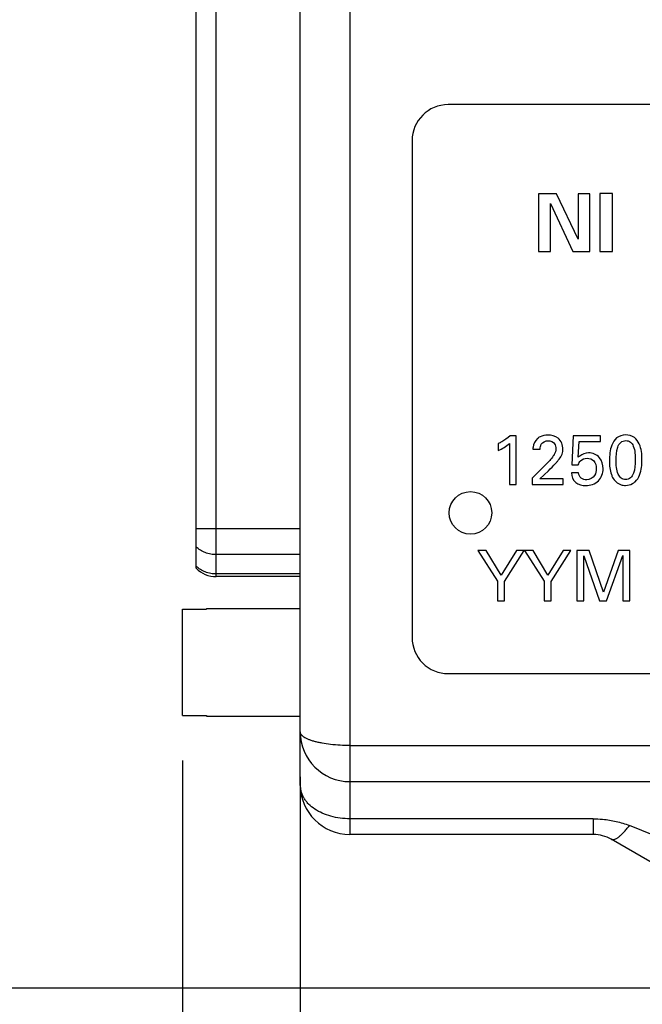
# Model space of a CAD drawing. Header units: inches. Extents: x 0 to 34, y 0 to 22.
# Tile 13 of 84: x 9.1 to 10, y 14.9 to 16.3. Entities that reach past the tile are written whole.
import ezdxf

# ---------------------------------------------------------------- set-up
doc = ezdxf.new("R2010")
doc.units = ezdxf.units.IN
doc.header["$LTSCALE"] = 1.87
doc.header["$MEASUREMENT"] = 0
doc.layers.get('0').update_dxf_attribs({"linetype": 'CONTINUOUS'})
doc.layers.add('DIMENSIONS', color=7, linetype='CONTINUOUS')
doc.styles.get("Standard").update_dxf_attribs({"font": 'txt', "width": 0.8})
doc.dimstyles.new('DIMSTYLE_2', dxfattribs={"dimtxt": 0.125, "dimasz": 0.18, "dimexe": 0.125, "dimexo": 0.0625, "dimgap": 0.0625, "dimtad": 0, "dimtih": 1, "dimtoh": 1, "dimzin": 4, "dimdsep": 46, "dimtxsty": 'STANDARD', "dimblk": '_FILLED', "dimblk1": '_FILLED', "dimblk2": '_FILLED', "dimcen": 0.09, "dimadec": 0, "dimazin": 0, "dimtp": 0.001, "dimtm": 0.001, "dimtfac": 1, "dimtofl": 0, "dimtmove": 0, "dimatfit": 3, "dimldrblk": '_FILLED', "dimfxl": 1, "dimtolj": 1, "dimtzin": 4, "dimarcsym": 0})

# ---------------------------------------------------------------- blocks, each defined once
blk = doc.blocks.new('_FILLED')
at = {"color": 0, "linetype": 'BYBLOCK'}
blk.add_solid([(0, 0), (-1, 0.1736), (-1, -0.1736)], dxfattribs=at)
blk = doc.blocks.new('*D14')
at = {"layer": 'DIMENSIONS', "color": 2, "linetype": 'CONTINUOUS'}
for p, q in [((9.53, 15.2314), (9.53, 13.313)), ((11.0105, 14.9455), (11.0105, 13.313)), ((9.53, 13.438), (9.17, 13.438)), ((11.0105, 13.438), (11.3705, 13.438))]:
    blk.add_line(p, q, dxfattribs=at)
at = {"layer": 'DIMENSIONS', "color": 2, "linetype": 'CONTINUOUS', "xscale": 0.18, "yscale": 0.18, "zscale": 0.18}
blk.add_blockref('_FILLED', (9.53, 13.438), dxfattribs=at)
at = {"layer": 'DIMENSIONS', "color": 2, "linetype": 'CONTINUOUS', "xscale": 0.18, "yscale": 0.18, "zscale": 0.18, "rotation": 180}
blk.add_blockref('_FILLED', (11.0105, 13.438), dxfattribs=at)
at = {"layer": 'DIMENSIONS', "color": 2, "linetype": 'CONTINUOUS', "insert": (10.2702, 13.5005), "char_height": 0.125, "width": 1.125, "attachment_point": 2, "line_spacing_factor": 0.9}
blk.add_mtext('1.48{\\Ftxt.shx;\\W1.000000;\\H0.125000; }[37.6]', dxfattribs=at)
blk = doc.blocks.new('*D15')
at = {"layer": 'DIMENSIONS', "color": 2, "linetype": 'CONTINUOUS'}
for p, q in [((9.3664, 15.2544), (9.3664, 14.063)), ((9.53, 15.2314), (9.53, 14.063)), ((9.3664, 14.188), (9.0153, 14.188)), ((9.53, 14.188), (9.89, 14.188))]:
    blk.add_line(p, q, dxfattribs=at)
at = {"layer": 'DIMENSIONS', "color": 2, "linetype": 'CONTINUOUS', "xscale": 0.18, "yscale": 0.18, "zscale": 0.18}
blk.add_blockref('_FILLED', (9.3664, 14.188), dxfattribs=at)
at = {"layer": 'DIMENSIONS', "color": 2, "linetype": 'CONTINUOUS', "xscale": 0.18, "yscale": 0.18, "zscale": 0.18, "rotation": 180}
blk.add_blockref('_FILLED', (9.53, 14.188), dxfattribs=at)
at = {"layer": 'DIMENSIONS', "color": 2, "linetype": 'CONTINUOUS', "insert": (8.9528, 14.2505), "char_height": 0.125, "width": 0.925, "attachment_point": 3, "line_spacing_factor": 0.9}
blk.add_mtext('.16{\\Ftxt.shx;\\W1.000000;\\H0.125000; }[4.2]', dxfattribs=at)
blk = doc.blocks.new('*D17')
at = {"layer": 'DIMENSIONS', "color": 2, "linetype": 'CONTINUOUS'}
for p, q in [((9.5364, 18.84), (8.4914, 18.84)), ((8.6164, 18.84), (8.6164, 17.014)), ((8.6164, 14.938), (8.6164, 16.764)), ((10.2711, 14.938), (8.4914, 14.938))]:
    blk.add_line(p, q, dxfattribs=at)
at = {"layer": 'DIMENSIONS', "color": 2, "linetype": 'CONTINUOUS', "xscale": 0.18, "yscale": 0.18, "zscale": 0.18}
for p, rotation in [((8.6164, 18.84), 90), ((8.6164, 14.938), 270)]:
    blk.add_blockref('_FILLED', p, dxfattribs=dict(at, rotation=rotation))
at = {"layer": 'DIMENSIONS', "color": 2, "linetype": 'CONTINUOUS', "insert": (8.6164, 16.9515), "char_height": 0.125, "width": 1.125, "attachment_point": 2, "line_spacing_factor": 0.9}
blk.add_mtext('3.90{\\Ftxt.shx;\\W1.000000;\\H0.125000; }[99.1]', dxfattribs=at)

msp = doc.modelspace()

# ---------------------------------------------------------------- linework, layer by layer
at = {"color": 7, "linetype": 'CONTINUOUS'}
for p, q in [((9.5989, 18.84), (9.5989, 15.1516)), ((9.53, 15.2205), (9.53, 18.7711)), ((9.4134, 15.5097), (9.4134, 16.7557)), ((9.3853, 15.5215), (9.3853, 16.7439)), ((10.8952, 16.165), (9.7352, 16.165)), ((9.6852, 16.115), (9.6852, 15.425)), ((9.8857, 16.0413), (9.8608, 16.0413)), ((9.8608, 16.0413), (9.8608, 15.961)), ((9.9158, 15.9781), (9.8857, 16.0413)), ((9.9318, 16.0413), (9.9158, 16.0413)), ((9.9158, 16.0413), (9.9158, 15.9781)), ((9.9318, 15.961), (9.9318, 16.0413)), ((9.9632, 16.0415), (9.9459, 16.0415)), ((9.9459, 16.0415), (9.9459, 15.961)), ((9.9632, 15.961), (9.9632, 16.0415)), ((9.8771, 16.0276), (9.9081, 15.961)), ((9.8771, 15.961), (9.8771, 16.0276)), ((9.8608, 15.961), (9.8771, 15.961)), ((9.9081, 15.961), (9.9318, 15.961)), ((9.9459, 15.961), (9.9632, 15.961)), ((9.8298, 15.7049), (9.8211, 15.7049)), ((9.8298, 15.6376), (9.8298, 15.7049)), ((9.9088, 15.7049), (9.9071, 15.6649)), ((9.9467, 15.7049), (9.9088, 15.7049)), ((9.9159, 15.6753), (9.9172, 15.6971)), ((9.9172, 15.6971), (9.9467, 15.6971)), ((9.9467, 15.6971), (9.9467, 15.7049)), ((9.8048, 15.6943), (9.8048, 15.6846)), ((9.8205, 15.6943), (9.8205, 15.6376)), ((9.8528, 15.6865), (9.863, 15.6865)), ((9.8695, 15.6638), (9.8519, 15.6465)), ((9.8626, 15.6453), (9.8744, 15.6565)), ((9.9071, 15.6649), (9.9159, 15.6649)), ((9.8519, 15.6465), (9.8519, 15.6376)), ((9.8947, 15.6453), (9.8626, 15.6453)), ((9.8947, 15.6376), (9.8947, 15.6453)), ((9.9163, 15.6536), (9.9062, 15.6536)), ((9.8205, 15.6376), (9.8298, 15.6376)), ((9.8519, 15.6376), (9.8947, 15.6376)), ((9.53, 15.5758), (9.3853, 15.5758)), ((9.7882, 15.5461), (9.7762, 15.5461)), ((9.7762, 15.5461), (9.8036, 15.5035)), ((9.8089, 15.5117), (9.7882, 15.5461)), ((9.8299, 15.5461), (9.8089, 15.5117)), ((9.8134, 15.503), (9.8408, 15.5461)), ((9.8408, 15.5461), (9.8299, 15.5461)), ((9.8531, 15.5461), (9.841, 15.5461)), ((9.841, 15.5461), (9.8684, 15.5035)), ((9.8738, 15.5117), (9.8531, 15.5461)), ((9.8948, 15.5461), (9.8738, 15.5117)), ((9.8783, 15.503), (9.9057, 15.5461)), ((9.9057, 15.5461), (9.8948, 15.5461)), ((9.9311, 15.5461), (9.9139, 15.5461)), ((9.9139, 15.5461), (9.9139, 15.4759)), ((9.951, 15.4882), (9.9311, 15.5461)), ((9.9713, 15.5461), (9.951, 15.4882)), ((9.9874, 15.5461), (9.9713, 15.5461)), ((9.9874, 15.4759), (9.9874, 15.5461)), ((9.53, 15.5402), (9.4134, 15.5402)), ((9.9234, 15.5387), (9.9455, 15.4759)), ((9.9234, 15.4759), (9.9234, 15.5387)), ((9.9548, 15.4759), (9.9778, 15.5391)), ((9.9778, 15.5391), (9.9778, 15.4759)), ((9.53, 15.5133), (9.4134, 15.5133)), ((9.53, 15.5097), (9.4134, 15.5097)), ((9.8036, 15.5035), (9.8036, 15.4759)), ((9.8134, 15.4759), (9.8134, 15.503)), ((9.8684, 15.5035), (9.8684, 15.4759)), ((9.8783, 15.4759), (9.8783, 15.503)), ((9.3664, 15.4643), (9.3998, 15.4643)), ((9.3664, 15.3169), (9.3664, 15.4643)), ((9.3998, 15.4654), (9.53, 15.4654)), ((9.3998, 15.4654), (9.3998, 15.4643)), ((9.8036, 15.4759), (9.8134, 15.4759)), ((9.8684, 15.4759), (9.8783, 15.4759)), ((9.9139, 15.4759), (9.9234, 15.4759)), ((9.9455, 15.4759), (9.9548, 15.4759)), ((9.9778, 15.4759), (9.9874, 15.4759)), ((9.7352, 15.375), (10.8952, 15.375)), ((9.3664, 15.3169), (9.3998, 15.3169)), ((9.3998, 15.3169), (9.3998, 15.3158)), ((9.3998, 15.3158), (9.53, 15.3158)), ((9.5989, 15.275), (10.4605, 15.275)), ((9.5989, 15.225), (10.4605, 15.225)), ((9.9367, 15.1734), (9.5989, 15.1734)), ((9.9367, 15.1734), (9.9367, 15.1516)), ((10.1282, 15.1065), (9.9867, 15.164)), ((9.9367, 15.1516), (9.5989, 15.1516)), ((10.3086, 14.9447), (9.9617, 15.1449))]:
    msp.add_line(p, q, dxfattribs=at)
msp.add_circle((9.7662, 15.5981), 0.0295, dxfattribs=at)
for centre, radius, start, end in [((9.7352, 16.115), 0.05, 90.0004, 180.0001), ((9.4134, 15.549), 0.0394, 224.427, 270), ((9.7352, 15.425), 0.05, 180, 270.0002), ((9.5989, 15.2939), 0.0689, 180, 270), ((9.5989, 15.2205), 0.0689, 180, 270), ((9.9367, 15.1016), 0.05, 60, 90)]:
    msp.add_arc(centre, radius, start, end, dxfattribs=at)
for points, knots in [([(9.8211, 15.7049), (9.8175, 15.7019), (9.8121, 15.6983), (9.8064, 15.6952), (9.8048, 15.6943)], [0, 0, 0, 0, 0.725154, 1, 1, 1, 1]), ([(9.8591, 15.7013), (9.8557, 15.6984), (9.8531, 15.6929), (9.8529, 15.6875), (9.8528, 15.6865)], [0, 0, 0, 0, 0.815293, 1, 1, 1, 1]), ([(9.8736, 15.7062), (9.8699, 15.7062), (9.8645, 15.7052), (9.8602, 15.7023), (9.8591, 15.7013)], [0, 0, 0, 0, 0.718727, 1, 1, 1, 1]), ([(9.863, 15.6865), (9.863, 15.6889), (9.8637, 15.6952), (9.8704, 15.6983), (9.874, 15.6983)], [0, 0, 0, 0, 0.394133, 1, 1, 1, 1]), ([(9.8945, 15.6865), (9.8945, 15.6921), (9.8901, 15.7037), (9.8786, 15.7062), (9.8736, 15.7062)], [0, 0, 0, 0, 0.525913, 1, 1, 1, 1]), ([(9.874, 15.6983), (9.8774, 15.6983), (9.8837, 15.6957), (9.8848, 15.6897), (9.8848, 15.6873)], [0, 0, 0, 0, 0.588699, 1, 1, 1, 1]), ([(9.9817, 15.7063), (9.9772, 15.7063), (9.9683, 15.7036), (9.96, 15.6893), (9.9591, 15.6778), (9.9591, 15.6705)], [0, 0, 0, 0, 0.280503, 0.535581, 1, 1, 1, 1]), ([(9.9684, 15.671), (9.9684, 15.6771), (9.9687, 15.686), (9.9739, 15.6966), (9.9793, 15.6985), (9.9818, 15.6985)], [0, 0, 0, 0, 0.54661, 0.77697, 1, 1, 1, 1]), ([(10.0042, 15.6721), (10.0042, 15.6795), (10.0033, 15.6909), (9.9942, 15.7042), (9.9858, 15.7063), (9.9817, 15.7063)], [0, 0, 0, 0, 0.483601, 0.726434, 1, 1, 1, 1]), ([(9.9818, 15.6985), (9.984, 15.6985), (9.9888, 15.6971), (9.9948, 15.6871), (9.9948, 15.6778), (9.9948, 15.6712)], [0, 0, 0, 0, 0.198886, 0.404877, 1, 1, 1, 1]), ([(9.8848, 15.6873), (9.8848, 15.6844), (9.8832, 15.6801), (9.8807, 15.6765), (9.8799, 15.6754)], [0, 0, 0, 0, 0.667336, 1, 1, 1, 1]), ([(9.8869, 15.6697), (9.8901, 15.6738), (9.8943, 15.6792), (9.8945, 15.6855), (9.8945, 15.6865)], [0, 0, 0, 0, 0.832462, 1, 1, 1, 1]), ([(9.9301, 15.6815), (9.9258, 15.6815), (9.9203, 15.6795), (9.9166, 15.6759), (9.9159, 15.6753)], [0, 0, 0, 0, 0.828373, 1, 1, 1, 1]), ([(9.9503, 15.6593), (9.9503, 15.6647), (9.9474, 15.6766), (9.9357, 15.6815), (9.9301, 15.6815)], [0, 0, 0, 0, 0.494665, 1, 1, 1, 1]), ([(9.8744, 15.6565), (9.8778, 15.6599), (9.882, 15.6643), (9.8861, 15.6687), (9.8869, 15.6697)], [0, 0, 0, 0, 0.793055, 1, 1, 1, 1]), ([(9.9281, 15.674), (9.9314, 15.674), (9.9391, 15.6712), (9.9408, 15.6632), (9.9408, 15.6595)], [0, 0, 0, 0, 0.472271, 1, 1, 1, 1]), ([(9.9591, 15.6705), (9.9591, 15.664), (9.9597, 15.6559), (9.9629, 15.6487), (9.9635, 15.6474)], [0, 0, 0, 0, 0.824913, 1, 1, 1, 1]), ([(9.9816, 15.6443), (9.9793, 15.6443), (9.9745, 15.6458), (9.9687, 15.6556), (9.9684, 15.6646), (9.9684, 15.671)], [0, 0, 0, 0, 0.203983, 0.415821, 1, 1, 1, 1]), ([(9.9948, 15.6712), (9.9948, 15.6651), (9.9944, 15.6565), (9.9892, 15.6462), (9.984, 15.6443), (9.9816, 15.6443)], [0, 0, 0, 0, 0.549647, 0.779187, 1, 1, 1, 1]), ([(9.9949, 15.6414), (10.0002, 15.6464), (10.0039, 15.6578), (10.0042, 15.6685), (10.0042, 15.6721)], [0, 0, 0, 0, 0.669766, 1, 1, 1, 1]), ([(9.9262, 15.6361), (9.9325, 15.6361), (9.9457, 15.6403), (9.9503, 15.6534), (9.9503, 15.6593)], [0, 0, 0, 0, 0.512748, 1, 1, 1, 1]), ([(9.9408, 15.6595), (9.9408, 15.6563), (9.9397, 15.6484), (9.9317, 15.644), (9.9275, 15.644)], [0, 0, 0, 0, 0.432448, 1, 1, 1, 1]), ([(9.9062, 15.6536), (9.9064, 15.6488), (9.9108, 15.6385), (9.9214, 15.6361), (9.9262, 15.6361)], [0, 0, 0, 0, 0.496539, 1, 1, 1, 1]), ([(9.9275, 15.644), (9.9249, 15.644), (9.9192, 15.6453), (9.9164, 15.6508), (9.9163, 15.6536)], [0, 0, 0, 0, 0.484442, 1, 1, 1, 1]), ([(9.9635, 15.6474), (9.9658, 15.6428), (9.972, 15.6372), (9.9794, 15.6363), (9.9815, 15.6363)], [0, 0, 0, 0, 0.714859, 1, 1, 1, 1]), ([(9.9815, 15.6363), (9.9848, 15.6363), (9.9898, 15.6375), (9.9938, 15.6404), (9.9949, 15.6414)], [0, 0, 0, 0, 0.68759, 1, 1, 1, 1]), ([(9.4134, 15.5402), (9.4108, 15.5402), (9.4056, 15.5406), (9.3981, 15.5427), (9.3912, 15.5461), (9.3871, 15.5492), (9.3853, 15.5509)], [0, 0, 0, 0, 0.254011, 0.506268, 0.755275, 1, 1, 1, 1]), ([(9.4134, 15.5133), (9.4108, 15.5133), (9.4056, 15.5138), (9.3981, 15.5159), (9.3912, 15.5193), (9.3871, 15.5224), (9.3853, 15.5241)], [0, 0, 0, 0, 0.254011, 0.506268, 0.755275, 1, 1, 1, 1]), ([(9.5989, 15.275), (9.5943, 15.275), (9.5854, 15.2753), (9.5724, 15.2764), (9.5623, 15.2779), (9.5548, 15.2794), (9.5499, 15.2806), (9.5454, 15.282), (9.5414, 15.2835), (9.538, 15.285), (9.5352, 15.2867), (9.5329, 15.2884), (9.5313, 15.2902), (9.5302, 15.292), (9.53, 15.2933), (9.53, 15.2939)], [0, 0, 0, 0, 0.183321, 0.359529, 0.521791, 0.595981, 0.664742, 0.72759, 0.784246, 0.834536, 0.878411, 0.915952, 0.947524, 0.974613, 1, 1, 1, 1]), ([(9.5989, 15.1734), (9.5944, 15.1734), (9.5855, 15.174), (9.5725, 15.1765), (9.5606, 15.1807), (9.5501, 15.1863), (9.5427, 15.1923), (9.538, 15.1977), (9.5351, 15.2019), (9.5328, 15.2064), (9.5312, 15.211), (9.5302, 15.2157), (9.53, 15.2189), (9.53, 15.2205)], [0, 0, 0, 0, 0.146613, 0.290057, 0.427296, 0.556466, 0.676737, 0.73384, 0.789163, 0.842988, 0.895673, 0.947784, 1, 1, 1, 1]), ([(9.9367, 15.1734), (9.941, 15.1734), (9.9518, 15.1729), (9.9686, 15.1702), (9.9809, 15.1664), (9.9867, 15.164)], [0, 0, 0, 0, 0.251972, 0.627905, 1, 1, 1, 1]), ([(9.9617, 15.1449), (9.962, 15.1448), (9.9626, 15.1445), (9.9637, 15.1444), (9.9648, 15.1445), (9.9661, 15.1448), (9.9674, 15.1453), (9.9694, 15.1464), (9.9722, 15.1482), (9.9756, 15.1512), (9.9792, 15.1548), (9.983, 15.1592), (9.9855, 15.1623), (9.9867, 15.164)], [0, 0, 0, 0, 0.028981, 0.059836, 0.094017, 0.132562, 0.176149, 0.225136, 0.339747, 0.476434, 0.633763, 0.80948, 1, 1, 1, 1])]:
    msp.add_open_spline(points, degree=3, knots=knots, dxfattribs=at)
for points in [[(9.8048, 15.6846), (9.8104, 15.6872), (9.8157, 15.6904), (9.8205, 15.6943)], [(9.8799, 15.6754), (9.8768, 15.6712), (9.8732, 15.6674), (9.8695, 15.6638)], [(9.9159, 15.6649), (9.9166, 15.6669), (9.9175, 15.669), (9.919, 15.6705)], [(9.919, 15.6705), (9.9213, 15.6728), (9.9248, 15.674), (9.9281, 15.674)]]:
    msp.add_open_spline(points, degree=3, dxfattribs=at)

# ---------------------------------------------------------------- dimensions: what is measured, and where the dimension line sits
at = {"layer": 'DIMENSIONS', "color": 2, "linetype": 'CONTINUOUS'}
for base, p1, p2, angle, picture, middle in [((8.6164, 14.938), (9.5989, 18.84), (10.3336, 14.938), 270, '*D17', (8.6164, 16.889)), ((9.53, 13.438), (11.0105, 15.008), (9.53, 15.2939), 180, '*D14', (10.2702, 13.438))]:
    dim = msp.add_linear_dim(base=base, p1=p1, p2=p2, angle=angle, dimstyle='DIMSTYLE_2', dxfattribs=at)
    dim.commit()
    dim.dimension.update_dxf_attribs({"geometry": picture, "text_midpoint": middle, "dimtype": 160})
dim = msp.add_linear_dim(base=(9.53, 14.188), p1=(9.3664, 15.3169), p2=(9.53, 15.2939), dimstyle='DIMSTYLE_2', dxfattribs=at)
dim.commit()
dim.dimension.update_dxf_attribs({"geometry": '*D15', "text_midpoint": (8.4903, 14.188), "dimtype": 160})

doc.saveas('drawing.dxf')
